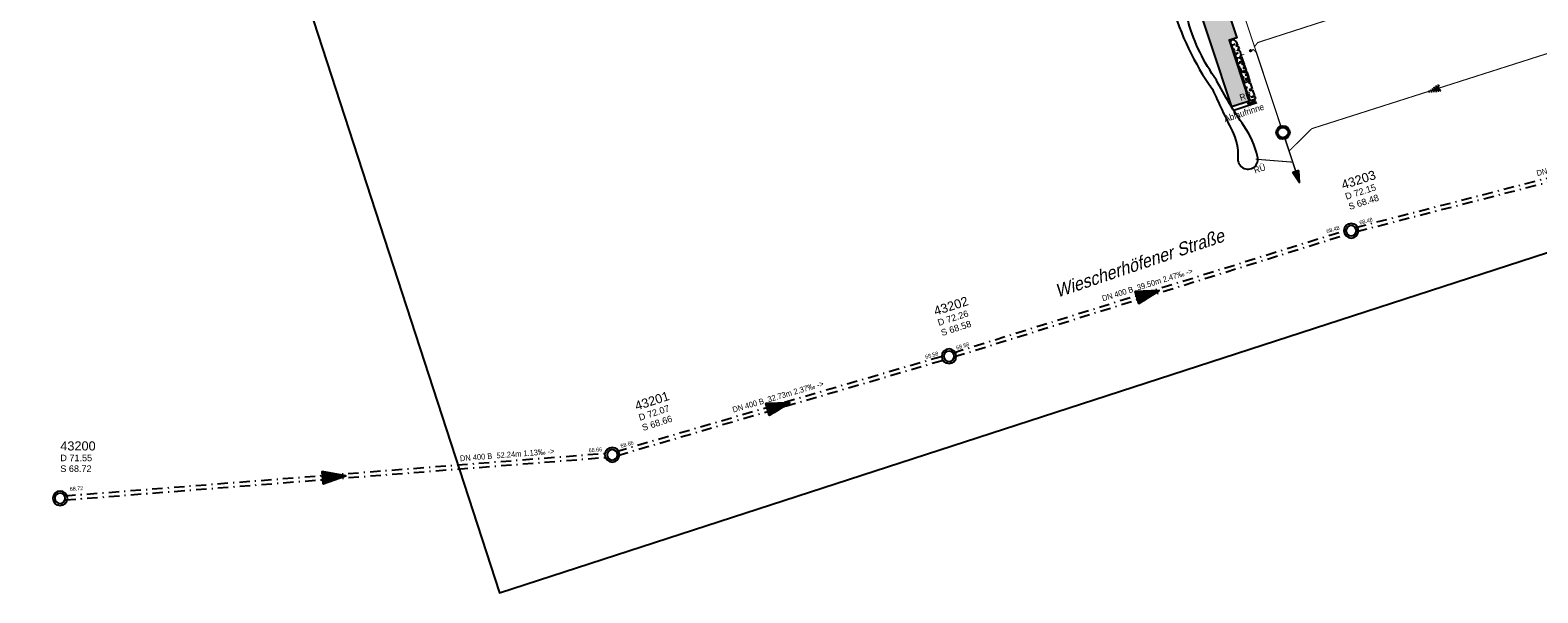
# Model space of a CAD drawing. Header units: metres. Extents: x 32415249 to 32416286, y 5721374 to 5722081.
# Tile 1 of 11: x 32415249 to 32415394, y 5721374 to 5721428. Entities that reach past the tile are written whole.
import ezdxf

# ---------------------------------------------------------------- set-up
doc = ezdxf.new("R2010")
doc.units = ezdxf.units.M
doc.linetypes.add('G2', pattern=[0.375, 0.25, -0.125])
doc.linetypes.add('S2', pattern=[0.5, 0.25, -0.125, 0, -0.125])
doc.layers.get('0').update_dxf_attribs({"linetype": 'CONTINUOUS'})
for name, color, linetype in [('$KANAL_HLKM400', 7, 'CONTINUOUS'), ('$KANAL_HLKM400_PFEIL', 7, 'CONTINUOUS'), ('$KANAL_HLKM400_TEXT', 7, 'CONTINUOUS'), ('$KANAL_HLKM400_TEXTROHR', 7, 'CONTINUOUS'), ('$KANAL_SCHACHTINFO_MW0', 7, 'CONTINUOUS'), ('$KANAL_SCHACHTRAND_MW0', 7, 'CONTINUOUS'), ('$KANAL_SCHACHTWAND_MW0', 7, 'CONTINUOUS'), ('$PLANRAHMEN_Ref_LP M250', 7, 'CONTINUOUS'), ('B-Ablauf', 252, 'CONTINUOUS'), ('B-Entw.Fallrohr-lin', 252, 'CONTINUOUS'), ('B-Kanal-RW-Lin', 251, 'G2'), ('B-Kanal-SW-Lin', 251, 'CONTINUOUS'), ('B-Mulde-lin', 252, 'CONTINUOUS'), ('B-Pflaster-srf', 254, 'CONTINUOUS'), ('B-TXT-Straßenbeschriftung-M250', 1, 'CONTINUOUS'), ('Kataster-vorh. Hecke', 94, 'CONTINUOUS')]:
    doc.layers.add(name, color=color, linetype=linetype)
for name, color, linetype, lineweight in [('B-Kanal-MW-Lin', 251, 'S2', 25), ('B-Pflaster', 252, 'CONTINUOUS', 20), ('B-Txt', 252, 'CONTINUOUS', 25)]:
    doc.layers.add(name, color=color, linetype=linetype, lineweight=lineweight)
doc.layers.add('Konstru', color=30, linetype='CONTINUOUS', plot=False)
doc.styles.add('arial', font='arial.ttf')
doc.styles.get("Standard").update_dxf_attribs({"font": 'arial.ttf', "width": 0.9})

# ---------------------------------------------------------------- blocks, each defined once
blk = doc.blocks.new('Ka_stxt_ohs')
at = {"style": 'arial'}
for tag, p, height in [('DH', (0.58, -5.43), 1), ('NM', (0.58, -3.78), 1.4), ('SH', (0.58, -7.08), 1)]:
    blk.add_attdef(tag, p, '', height=height, dxfattribs=at)
blk = doc.blocks.new('KHPFEILSOLID')
h = blk.add_hatch()
h.set_pattern_fill('NET', color=0, scale=0.08, style=0)
h.set_pattern_definition([(0, (-6e-18, 0.184973), (0, 0.01), []), (90, (-6e-18, 0.184973), (-0.01, 6e-19), [])])
h.paths.add_polyline_path([(0, -1.31), (0.6, -1.31), (0, 0.92), (-0.6, -1.31)])
at = {"color": 0, "linetype": 'Continuous'}
blk.add_lwpolyline([(0, -1.31), (0.6, -1.31), (0, 0.92), (-0.6, -1.31)], close=True, dxfattribs=at)
blk = doc.blocks.new('pfeilmw')
at = {"layer": 'B-Kanal-MW-Lin'}
blk.add_hatch(color=256, dxfattribs=at).paths.add_polyline_path([(-0.57, -0.2), (0.57, 0.2), (-0.76, 2.1)])
at = {"layer": 'B-Kanal-MW-Lin', "linetype": 'ByBlock'}
blk.add_lwpolyline([(-0.57, -0.2), (0.57, 0.2), (-0.76, 2.1), (-0.57, -0.2)], dxfattribs=at)
blk = doc.blocks.new('hecke')
at = {"layer": 'Kataster-vorh. Hecke'}
for p, q in [((-1.18, -0.06), (-0.63, 0.32)), ((-0.63, 0.32), (-0.38, -0.01)), ((-0.57, 0.36), (-0.35, 0.51)), ((-0.38, -0.01), (-0.57, 0.36)), ((-0.07, 0.16), (-0.21, 0.38)), ((-3.69, -1.8), (-3.4, -1.57)), ((-3.4, -1.57), (-3.28, -1.74)), ((-3.28, -1.74), (-3.37, -1.55)), ((-3.24, -1.45), (-2.7, -1.13)), ((-2.81, -1.95), (-2.94, -1.6)), ((-2.94, -1.6), (-2.54, -1.82)), ((-2.69, -1.13), (-2.55, -1.29)), ((-2.63, -1.08), (-2.24, -0.81)), ((-2.56, -1.29), (-2.63, -1.08)), ((-2.54, -1.82), (-2.16, -1.55)), ((-2.24, -0.81), (-2, -1.12)), ((-2.2, -1.46), (-2.19, -1.41)), ((-2.16, -1.55), (-2.2, -1.46)), ((-2.19, -1.41), (-2.09, -1.5)), ((-2.18, -0.77), (-1.93, -0.59)), ((-2, -1.12), (-2.18, -0.77)), ((-2.09, -1.5), (-1.68, -1.22)), ((-1.93, -0.59), (-1.9, -0.63)), ((-1.9, -0.63), (-1.81, -0.71)), ((-1.87, -0.55), (-1.31, -0.16)), ((-1.81, -0.71), (-1.87, -0.55)), ((-1.74, -1.12), (-1.62, -1.17)), ((-1.68, -1.22), (-1.74, -1.12)), ((-1.62, -1.17), (-1.24, -0.91)), ((-1.34, -0.71), (-1.24, -0.91)), ((-1.16, -0.85), (-1.33, -0.7)), ((-1.31, -0.16), (-1.1, -0.41)), ((-1.11, -0.24), (-1.18, -0.06)), ((-1.16, -0.85), (-0.53, -0.4)), ((-1.07, -0.34), (-1.11, -0.24)), ((-1.1, -0.41), (-1.07, -0.34)), ((-0.61, -0.23), (-0.36, -0.29)), ((-0.53, -0.4), (-0.61, -0.23)), ((-0.36, -0.29), (-0.01, -0.04)), ((-4.21, -2.41), (-4.06, -2.08)), ((-4.21, -2.4), (-4.08, -2.71)), ((-4.07, -2.69), (-3.8, -2.7)), ((-4.06, -2.08), (-3.75, -1.84)), ((-3.8, -2.7), (-3.54, -2.5)), ((-3.54, -2.5), (-3.76, -2.13)), ((-3.76, -2.13), (-3.5, -2.47)), ((-3.75, -1.84), (-3.59, -2)), ((-3.59, -2), (-3.69, -1.8)), ((-3.5, -2.47), (-3.19, -2.23)), ((-3.19, -2.23), (-3.27, -2.08)), ((-3.27, -2.08), (-3.11, -2.17)), ((-3.11, -2.17), (-2.89, -2)), ((-2.9, -2.01), (-2.81, -1.95))]:
    blk.add_line(p, q, dxfattribs=at)
blk.add_lwpolyline([(-3.24, -1.45), (-3.19, -1.66), (-3.37, -1.55)], dxfattribs=at)
for centre, major_axis, start_param, end_param in [((-0.25, 0.34), (0.11, -0.163), 1.58656, 3.157356), ((-0.11, 0.13), (0.103, -0.167), 0.015764, 1.58656)]:
    blk.add_ellipse(centre, major_axis=major_axis, ratio=0.27, start_param=start_param, end_param=end_param, dxfattribs=at)

msp = doc.modelspace()

# ---------------------------------------------------------------- hatches: boundary and pattern name
at = {"layer": 'B-Pflaster-srf'}
h = msp.add_hatch(dxfattribs=at)
h.set_pattern_fill('BLOCKS', color=256, scale=0.001, angle=1.8, style=0)
h.set_pattern_definition([(-340.2, (32415249.3845, 5721512.76996), (-0.06883155, 0.19118697), []), (-250.2, (32415249.3845, 5721512.76996), (-0.26001852, 0.12235543), [0.2032, -0.2032])])
h.paths.add_polyline_path([(32415354.439, 5721456.494), (32415353.169, 5721456.074), (32415353.169, 5721456.074), (32415364.872, 5721420.665), (32415364.872, 5721420.665), (32415366.552, 5721421.214), (32415364.633, 5721427.07), (32415365.364, 5721427.31), (32415364.513, 5721429.905), (32415363.786, 5721429.666), (32415358.827, 5721444.78), (32415359.54, 5721445.014), (32415358.696, 5721447.59), (32415357.488, 5721447.193)])

# ---------------------------------------------------------------- linework, layer by layer
at = {"layer": '$KANAL_HLKM400', "color": 251, "linetype": 'S2', "ltscale": 4}
for points, elevation in [([(32415376.795, 5721409.064), (32415420.728, 5721420.395)], 68.477), ([(32415376.895, 5721408.676), (32415420.828, 5721420.007)], 68.477), ([(32415338.121, 5721397.016), (32415375.824, 5721408.787)], 68.579), ([(32415338.24, 5721396.634), (32415375.943, 5721408.405)], 68.579), ([(32415305.757, 5721387.526), (32415337.167, 5721396.727)], 68.659), ([(32415305.869, 5721387.143), (32415337.279, 5721396.344)], 68.659), ([(32415252.744, 5721383.252), (32415304.819, 5721387.354)], 68.719), ([(32415252.775, 5721382.853), (32415304.85, 5721386.955)], 68.719)]:
    msp.add_lwpolyline(points, dxfattribs=dict(at, elevation=elevation))
at = {"layer": '$KANAL_SCHACHTRAND_MW0', "ltscale": 4}
for points, elevation in [([(32415376.361, 5721408.245, 1), (32415376.361, 5721409.245, 1), (32415376.361, 5721408.245)], 68.48), ([(32415337.703, 5721396.176, 1), (32415337.703, 5721397.176, 1), (32415337.703, 5721396.176)], 68.58), ([(32415305.333, 5721386.694, 1), (32415305.333, 5721387.694, 1), (32415305.333, 5721386.694)], 68.66)]:
    msp.add_lwpolyline(points, format="xyb", dxfattribs=dict(at, elevation=elevation))
at = {"layer": '$KANAL_SCHACHTRAND_MW0', "elevation": 68.72}
msp.add_lwpolyline([(32415252.261, 5721382.513, 1), (32415252.261, 5721383.513, 1), (32415252.261, 5721382.513)], format="xyb", dxfattribs=at)
at = {"layer": '$KANAL_SCHACHTWAND_MW0', "ltscale": 4}
for points, elevation in [([(32415376.361, 5721408.045, 1), (32415376.361, 5721409.445, 1), (32415376.361, 5721408.045)], 68.48), ([(32415337.703, 5721395.976, 1), (32415337.703, 5721397.376, 1), (32415337.703, 5721395.976)], 68.58), ([(32415305.333, 5721386.494, 1), (32415305.333, 5721387.894, 1), (32415305.333, 5721386.494)], 68.66)]:
    msp.add_lwpolyline(points, format="xyb", dxfattribs=dict(at, elevation=elevation))
at = {"layer": '$KANAL_SCHACHTWAND_MW0', "elevation": 68.72}
msp.add_lwpolyline([(32415252.261, 5721382.313, 1), (32415252.261, 5721383.713, 1), (32415252.261, 5721382.313)], format="xyb", dxfattribs=at)
at = {"layer": '$PLANRAHMEN_Ref_LP M250', "color": 1, "true_color": 0xff0000}
msp.add_lwpolyline([(32415436, 5721496.648), (32415478.798, 5721510.554), (32415456.239, 5721579.981), (32415249.384, 5721512.77), (32415294.501, 5721373.916), (32415458.558, 5721427.221), (32415436, 5721496.648)], dxfattribs=at)
at = {"layer": 'B-Ablauf'}
for points in [[(32415367.16, 5721421.413), (32415364.856, 5721420.659)], [(32415367.285, 5721421.033), (32415364.98, 5721420.279)]]:
    msp.add_lwpolyline(points, dxfattribs=at)
at = {"layer": 'B-Entw.Fallrohr-lin'}
for points in [[(32415366.413, 5721420.922), (32415366.593, 5721421.176)], [(32415367.091, 5721421.143), (32415366.413, 5721420.922)], [(32415366.413, 5721420.922), (32415366.708, 5721420.823)]]:
    msp.add_lwpolyline(points, dxfattribs=at)
for centre in [(32415366.689, 5721426.075), (32415367.091, 5721421.143)]:
    msp.add_circle(centre, 0.075, dxfattribs=at)
at = {"layer": 'B-Kanal-MW-Lin', "ltscale": 2}
msp.add_lwpolyline([(32415371.041, 5721414.448, 0.15, 0.15, 0), (32415369.958, 5721417.715, 0.15, 0.15, 0)], format="xyseb", dxfattribs=at)
at = {"layer": 'B-Kanal-MW-Lin', "linetype": 'ByBlock'}
for radius in [0.65, 0.5]:
    msp.add_circle((32415369.801, 5721418.19), radius, dxfattribs=at)
at = {"layer": 'B-Kanal-RW-Lin', "ltscale": 2, "const_width": 0.1}
for points in [[(32415383.729, 5721457.242), (32415379.195, 5721455.831), (32415378.842, 5721455.076), (32415386.523, 5721431.943), (32415388.177, 5721431.68), (32415394.499, 5721433.697), (32415395.156, 5721433.344), (32415397.42, 5721426.807), (32415397.147, 5721426.407), (32415372.567, 5721418.561), (32415370.392, 5721416.405)], [(32415367.187, 5721415.625), (32415370.745, 5721415.341)]]:
    msp.add_lwpolyline(points, dxfattribs=at)
at = {"layer": 'B-Kanal-SW-Lin', "ltscale": 2}
for points, const_width in [([(32415367.249, 5721425.891), (32415357.415, 5721455.567)], 0.1), ([(32415384.306, 5721431.884), (32415383.82, 5721432.155), (32415367.386, 5721426.849), (32415367.063, 5721426.45)], 0.1), ([(32415366.689, 5721426.075), (32415366.955, 5721426.164), (32415367.249, 5721425.891)], 0.1), ([(32415367.249, 5721425.891), (32415369.644, 5721418.665)], 0.125)]:
    msp.add_lwpolyline(points, dxfattribs=dict(at, const_width=const_width))
at = {"layer": 'B-Mulde-lin'}
msp.add_lwpolyline([(32415351.895, 5721456.2, 0.7205927), (32415350.692, 5721455.708, 0.1001435), (32415352.034, 5721451.033, -0.1271298), (32415354.905, 5721444.209, 0.05786), (32415356.733, 5721436.866, -0.0154055), (32415359.112, 5721430.535, 0.0844512), (32415363.026, 5721422.352, 0.0101782), (32415364.915, 5721418.36, -0.1273941), (32415365.472, 5721415.748, 1.2217344), (32415367.359, 5721415.894, 0.0927835), (32415366.057, 5721418.821, -0.0327696), (32415363.403, 5721423.239, -0.0833445), (32415360.718, 5721428.789, 0.0182251), (32415357.853, 5721439.467, 0.0317376), (32415355.123, 5721447.753, -0.0500009), (32415353.746, 5721451.067, -0.0435114), (32415352.893, 5721453.898, 0.069978), (32415351.895, 5721456.2)], format="xyb", dxfattribs=at)
at = {"layer": 'B-Pflaster', "elevation": 72.266}
msp.add_lwpolyline([(32415352.826, 5721457.112), (32415364.888, 5721420.617)], dxfattribs=at)
at = {"layer": 'B-Pflaster'}
msp.add_lwpolyline([(32415367.027, 5721421.37), (32415366.552, 5721421.214), (32415364.633, 5721427.07), (32415365.108, 5721427.226)], dxfattribs=at)
at = {"layer": 'Konstru', "elevation": 72.266}
msp.add_lwpolyline([(32415353.169, 5721456.074), (32415354.439, 5721456.494), (32415357.488, 5721447.193), (32415358.696, 5721447.59), (32415359.54, 5721445.014), (32415358.827, 5721444.78), (32415363.786, 5721429.666), (32415364.513, 5721429.905), (32415365.364, 5721427.31), (32415364.633, 5721427.07), (32415366.552, 5721421.214), (32415364.872, 5721420.665), (32415364.872, 5721420.665), (32415353.169, 5721456.074)], close=True, dxfattribs=at)
at = {"layer": 'Konstru'}
msp.add_lwpolyline([(32415364.633, 5721427.07), (32415366.552, 5721421.214)], dxfattribs=at)

# ---------------------------------------------------------------- block references
at = {"layer": '$KANAL_HLKM400_PFEIL', "color": 251}
for p, rotation in [((32415357.032, 5721402.711, 68.53), 287.338326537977), ((32415321.518, 5721391.935, 68.62), 286.3266559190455), ((32415278.797, 5721385.103, 68.69), 274.5044451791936)]:
    msp.add_blockref('KHPFEILSOLID', p, dxfattribs=dict(at, rotation=rotation))
at = {"layer": '$KANAL_SCHACHTINFO_MW0', "xscale": 0.6249999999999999, "yscale": 0.6249999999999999, "zscale": 0.625, "rotation": 18}
for p, values in [((32415374.509, 5721414.838, 72.152), {'NM': '43203', 'DH': 'D 72.15', 'SH': 'S 68.48'}), ((32415335.337, 5721402.704, 72.262), {'NM': '43202', 'DH': 'D 72.26', 'SH': 'S 68.58'}), ((32415306.598, 5721393.578, 72.072), {'NM': '43201', 'DH': 'D 72.07', 'SH': 'S 68.66'})]:
    msp.add_blockref('Ka_stxt_ohs', p, dxfattribs=at).add_auto_attribs(values)
at = {"layer": '$KANAL_SCHACHTINFO_MW0', "xscale": 0.625, "yscale": 0.625, "zscale": 0.625}
msp.add_blockref('Ka_stxt_ohs', (32415251.92, 5721389.973, 71.552), dxfattribs=at).add_auto_attribs({'NM': '43200', 'DH': 'D 71.55', 'SH': 'S 68.72'})
at = {"layer": 'B-Kanal-RW-Lin', "xscale": 0.5, "yscale": 0.5, "zscale": 0.5, "rotation": 88.532359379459}
msp.add_blockref('pfeilmw', (32415384.857, 5721422.484), dxfattribs=at)
at = {"layer": 'B-Kanal-SW-Lin', "xscale": 0.5, "yscale": 0.5, "zscale": 0.5, "rotation": 178.2923583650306}
msp.add_blockref('pfeilmw', (32415371.041, 5721414.448), dxfattribs=at)
at = {"layer": 'Kataster-vorh. Hecke', "xscale": 0.8735999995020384, "yscale": 0.8735999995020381, "zscale": 0.8735999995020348, "rotation": 254.1262473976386}
for p in [(32415366.098, 5721423.009), (32415366.65, 5721421.265)]:
    msp.add_blockref('hecke', p, dxfattribs=at)

# ---------------------------------------------------------------- texts
at = {"layer": '$KANAL_HLKM400_TEXT', "color": 251, "char_height": 0.55, "attachment_point": 8}
for s, insert, width, rotation in [('DN 400 B  45.37m 3.68‰ ->', (32415398.659, 5721415.129, 68.393), 11.21089, 14.46269), ('DN 400 B  39.50m 2.47‰ ->', (32415356.849, 5721403.295, 68.53), 11.20325, 17.33833), ('DN 400 B  32.73m 2.37‰ ->', (32415321.346, 5721392.523, 68.62), 10.53631, 16.32666), ('DN 400 B  52.24m 1.13‰ ->', (32415295.252, 5721386.919, 68.69), 11.16492, 4.50445)]:
    msp.add_mtext(s, dxfattribs=dict(at, insert=insert, width=width, rotation=rotation))
at = {"layer": '$KANAL_HLKM400_TEXTROHR', "color": 251, "char_height": 0.375}
for s, insert, attachment_point, rotation in [('68.48', (32415377.204, 5721409.33, 68.477), 7, 14.46269), ('68.48', (32415375.274, 5721408.874, 68.481), 9, 17.33833), ('68.58', (32415336.709, 5721396.776, 68.581), 9, 16.32666), ('68.58', (32415338.457, 5721397.291, 68.579), 7, 17.33833), ('68.66', (32415306.188, 5721387.842, 68.659), 7, 16.32666), ('68.66', (32415304.369, 5721387.532, 68.661), 9, 4.50445), ('68.72', (32415253.21, 5721383.702, 68.719), 7, 4.50445)]:
    msp.add_mtext(s, dxfattribs=dict(at, insert=insert, attachment_point=attachment_point, rotation=rotation))
at = {"layer": 'B-Ablauf', "insert": (32415364.075, 5721419.778), "char_height": 0.625, "width": 2.56811, "attachment_point": 1, "rotation": 18}
msp.add_mtext('Ablaufrinne', dxfattribs=at)
at = {"layer": 'B-Entw.Fallrohr-lin', "char_height": 0.625, "width": 0.60257, "attachment_point": 1, "rotation": 18}
for s, insert in [('FL', (32415365.049, 5721426.018)), ('RR', (32415365.565, 5721421.826))]:
    msp.add_mtext(s, dxfattribs=dict(at, insert=insert))
at = {"layer": 'B-Txt', "insert": (32415366.927, 5721414.832), "char_height": 0.625, "width": 0.60257, "attachment_point": 1, "rotation": 18}
msp.add_mtext('RÜ', dxfattribs=at)
at = {"layer": 'B-TXT-Straßenbeschriftung-M250', "style": 'arial', "oblique": 15, "width": 0.9}
msp.add_text('Wiescherhöfener Straße', height=1.25, rotation=18.63063, dxfattribs=at).set_placement((32415348.126, 5721402.3))

doc.saveas('drawing.dxf')
